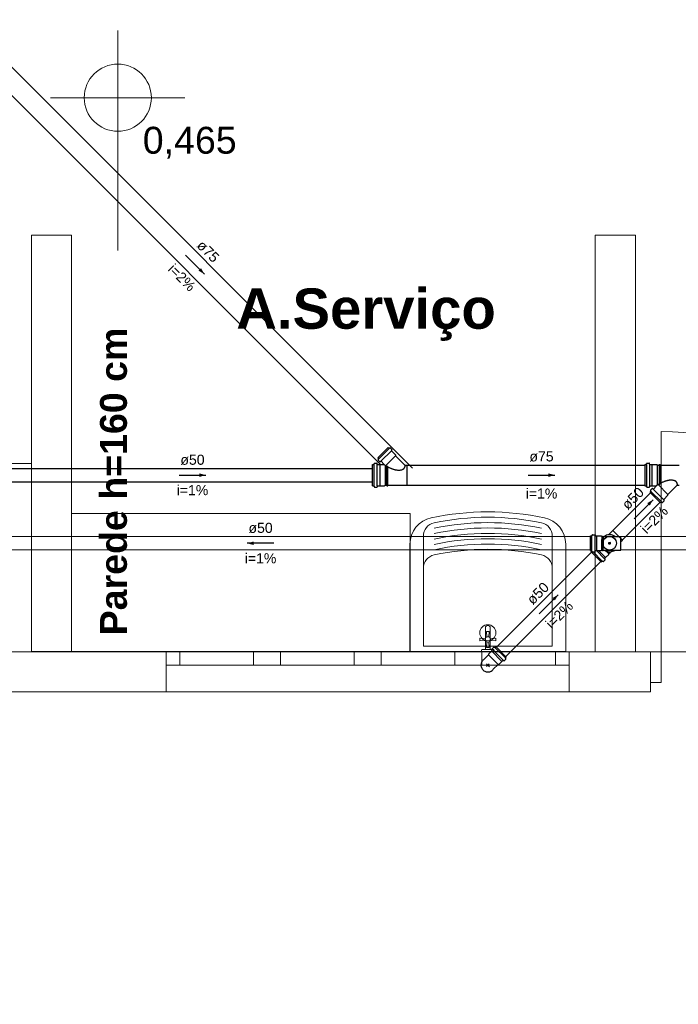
# Model space of a CAD drawing. Header units: millimetres. Extents: x -27714 to -5776, y 5810 to 9208.
# Tile 19 of 256: x -25662 to -25652, y 7009 to 7024. Entities that reach past the tile are written whole.
import ezdxf

# ---------------------------------------------------------------- set-up
doc = ezdxf.new("R2010")
doc.units = ezdxf.units.MM
for name, color, linetype, lineweight in [('CV-Condutos', 1, 'Continuous', 13), ('CV-Textos conduto', 7, 'Continuous', 25), ('TQ-Condutos', 3, 'Continuous', 30), ('TQ-Textos conduto', 7, 'Continuous', 25)]:
    doc.layers.add(name, color=color, linetype=linetype, lineweight=lineweight)
for name, color, linetype in [('CV-Sentido conduto', 9, 'Continuous'), ('HIDRO', 5, 'Continuous'), ('Simbolos', 5, 'Continuous'), ('SIMBOLOS INT', 1, 'Continuous'), ('Simbolos_int', 2, 'Continuous'), ('TEXTO', 7, 'Continuous'), ('TEXTO @ 100', 7, 'Continuous'), ('TEXTO @ 200', 7, 'Continuous'), ('TQ-Sentido conduto', 9, 'Continuous')]:
    doc.layers.add(name, color=color, linetype=linetype)
doc.styles.add('Arial', font='arial.ttf')
doc.styles.add('ArialN', font='arialbd.ttf')

# ---------------------------------------------------------------- blocks, each defined once
blk = doc.blocks.new('SIMBOLO NOMENCLATURA')
at = {"linetype": 'Continuous'}
blk.add_circle((-30, 0), 30, dxfattribs=at)
blk = doc.blocks.new('*U147')
at = {"layer": 'TEXTO @ 100', "linetype": 'Continuous', "xscale": 20, "yscale": 20, "zscale": 20}
blk.add_blockref('SIMBOLO NOMENCLATURA', (-25314.228, 7009.918), dxfattribs=at)
at = {"layer": 'TEXTO @ 200', "linetype": 'Continuous', "xscale": 40, "yscale": 40, "zscale": 40}
blk.add_blockref('SIMBOLO NOMENCLATURA', (-25314.228, 7009.918), dxfattribs=at)
blk = doc.blocks.new('*U151')
at = {"layer": 'TEXTO @ 100', "linetype": 'Continuous', "xscale": 20, "yscale": 20, "zscale": 20}
blk.add_blockref('SIMBOLO NOMENCLATURA', (-25312.564, 7079.25), dxfattribs=at)
at = {"layer": 'TEXTO @ 200', "linetype": 'Continuous', "xscale": 40, "yscale": 40, "zscale": 40}
blk.add_blockref('SIMBOLO NOMENCLATURA', (-25312.564, 7079.25), dxfattribs=at)
blk = doc.blocks.new('*U155')
at = {"layer": 'TEXTO @ 200', "linetype": 'Continuous', "xscale": 40, "yscale": 40, "zscale": 40}
blk.add_blockref('SIMBOLO NOMENCLATURA', (-23654.527, 7584.979), dxfattribs=at)
blk = doc.blocks.new('*U159')
at = {"layer": 'TEXTO @ 200', "linetype": 'Continuous', "xscale": 40, "yscale": 40, "zscale": 40}
blk.add_blockref('SIMBOLO NOMENCLATURA', (-23783.068, 7189.489), dxfattribs=at)

msp = doc.modelspace()

# ---------------------------------------------------------------- hatches: boundary and pattern name
at = {"layer": 'CV-Sentido conduto', "linetype": 'Continuous'}
msp.add_hatch(color=256, dxfattribs=at).paths.add_polyline_path([(-25658.2363, 7015.8472), (-25658.1397, 7015.8213), (-25658.1397, 7015.8731)])
at = {"layer": 'TQ-Sentido conduto', "linetype": 'Continuous'}
for points in [[(-25658.8734, 7019.8558), (-25658.9234, 7019.9424), (-25658.96, 7019.9058)], [(-25658.8505, 7016.8614), (-25658.9471, 7016.8873), (-25658.9471, 7016.8356)], [(-25653.6506, 7016.8614), (-25653.7472, 7016.8873), (-25653.7472, 7016.8356)], [(-25652.1878, 7016.4957), (-25652.2744, 7016.4457), (-25652.2378, 7016.4091)], [(-25653.6021, 7015.0815), (-25653.6887, 7015.0315), (-25653.6521, 7014.9949)]]:
    msp.add_hatch(color=256, dxfattribs=at).paths.add_polyline_path(points)

# ---------------------------------------------------------------- linework, layer by layer
at = {"color": 7, "linetype": 'Continuous', "lineweight": 0}
for p, q in [((-25660.1635, 7023.4811), (-25660.1635, 7020.2059)), ((-25661.1635, 7022.4811), (-25659.1635, 7022.4811)), ((-25652.0682, 7017.513), (-25652.0682, 7013.773)), ((-25652.0682, 7014.233), (-25671.0504, 7014.233)), ((-25659.4402, 7014.233), (-25659.4402, 7013.633)), ((-25659.4402, 7014.233), (-25659.4402, 7013.633)), ((-25659.2402, 7014.033), (-25659.2402, 7014.233)), ((-25658.1402, 7014.233), (-25658.1402, 7014.033)), ((-25657.7402, 7014.033), (-25657.7402, 7014.233)), ((-25656.6402, 7014.233), (-25656.6402, 7014.033)), ((-25656.2402, 7014.033), (-25656.2402, 7014.233)), ((-25655.1402, 7014.233), (-25655.1402, 7014.033)), ((-25654.7402, 7014.033), (-25654.7402, 7014.233)), ((-25653.6402, 7014.233), (-25653.6402, 7014.033)), ((-25653.4402, 7014.233), (-25653.4402, 7013.633)), ((-25653.4402, 7014.233), (-25653.4402, 7013.633)), ((-25652.2282, 7014.233), (-25652.3762, 7014.233)), ((-25652.2282, 7014.233), (-25652.2282, 7013.633)), ((-25652.2282, 7014.233), (-25652.2282, 7013.633)), ((-25659.4402, 7014.033), (-25653.4402, 7014.033)), ((-25652.0682, 7013.773), (-25652.2282, 7013.773)), ((-25652.2282, 7013.633), (-25675.2058, 7013.633)), ((-25652.2282, 7013.633), (-25652.3762, 7013.633))]:
    msp.add_line(p, q, dxfattribs=at)
at = {"color": 83, "linetype": 'Continuous', "lineweight": 0}
for points in [[(-25671.0505, 7025.633), (-25671.0505, 7014.233), (-25640.0506, 7014.233), (-25640.0506, 7020.033), (-25648.6506, 7020.033), (-25648.6506, 7031.633), (-25653.0506, 7031.633), (-25653.0506, 7025.633)], [(-25663.6505, 7017.033), (-25663.6505, 7014.233), (-25661.4507, 7014.233), (-25661.4507, 7017.033)], [(-25660.8506, 7016.2882), (-25660.8506, 7014.235), (-25655.8056, 7014.235), (-25655.8056, 7016.2882)]]:
    msp.add_lwpolyline(points, close=True, dxfattribs=at)
at = {"color": 8, "linetype": 'Continuous', "lineweight": 0}
for points in [[(-25660.8506, 7020.435), (-25661.4506, 7020.435)], [(-25661.4506, 7020.435), (-25661.4506, 7014.235)], [(-25660.8506, 7014.235), (-25660.8506, 7020.435)], [(-25652.4506, 7020.435), (-25653.0506, 7020.435)], [(-25653.0506, 7020.435), (-25653.0506, 7014.233)], [(-25652.4506, 7014.233), (-25652.4506, 7020.435)], [(-25661.4507, 7014.235), (-25660.8507, 7014.235)], [(-25653.0506, 7014.233), (-25652.4506, 7014.233)]]:
    msp.add_lwpolyline(points, dxfattribs=at)
at = {"color": 7, "linetype": 'Continuous', "lineweight": 0}
msp.add_circle((-25660.1635, 7022.4811), 0.5, dxfattribs=at)
msp.add_arc((-25652.0682, 7014.233), 3.28, 0, 90, dxfattribs=at)
at = {"layer": 'CV-Condutos'}
for p, q in [((-25653.1207, 7015.9472), (-25663.0686, 7015.9472)), ((-25642.7492, 7015.9472), (-25652.6688, 7015.9472)), ((-25653.1207, 7015.7472), (-25663.0686, 7015.7472)), ((-25642.7492, 7015.7472), (-25652.6688, 7015.7472))]:
    msp.add_line(p, q, dxfattribs=at)
at = {"layer": 'CV-Sentido conduto'}
msp.add_lwpolyline([(-25657.8363, 7015.8472), (-25658.2363, 7015.8472)], dxfattribs=at)
at = {"layer": 'HIDRO', "linetype": 'Continuous', "lineweight": 0}
for p, q in [((-25655.6106, 7015.955), (-25655.6106, 7014.315)), ((-25653.6906, 7014.315), (-25653.6906, 7015.955)), ((-25655.8106, 7015.835), (-25655.8106, 7014.235)), ((-25653.4906, 7014.235), (-25653.4906, 7015.835)), ((-25654.6866, 7014.267), (-25654.6866, 7014.587)), ((-25654.6146, 7014.587), (-25654.6146, 7014.267)), ((-25654.6872, 7014.431), (-25654.7706, 7014.435)), ((-25654.7706, 7014.435), (-25654.7706, 7014.395)), ((-25654.7706, 7014.395), (-25654.6872, 7014.399)), ((-25654.6306, 7014.535), (-25654.6706, 7014.535)), ((-25654.6706, 7014.535), (-25654.6666, 7014.4516)), ((-25654.6346, 7014.4516), (-25654.6306, 7014.535)), ((-25654.5306, 7014.435), (-25654.6139, 7014.431)), ((-25654.6139, 7014.399), (-25654.5306, 7014.395)), ((-25654.5306, 7014.395), (-25654.5306, 7014.435)), ((-25655.6106, 7014.315), (-25653.6906, 7014.315)), ((-25654.7406, 7014.267), (-25654.7506, 7014.235)), ((-25654.5606, 7014.267), (-25654.7406, 7014.267)), ((-25654.6666, 7014.3783), (-25654.6706, 7014.295)), ((-25654.6706, 7014.295), (-25654.6306, 7014.295)), ((-25654.6306, 7014.295), (-25654.6346, 7014.3783)), ((-25654.5506, 7014.235), (-25654.5606, 7014.267)), ((-25655.8106, 7014.235), (-25653.4906, 7014.235))]:
    msp.add_line(p, q, dxfattribs=at)
for centre, radius in [((-25654.6506, 7014.515), 0.12), ((-25654.6506, 7014.415), 0.04)]:
    msp.add_circle(centre, radius, dxfattribs=at)
for centre, radius, start, end in [((-25654.6506, 7012.265), 4.05, 77.98199, 102.018), ((-25655.4106, 7015.835), 0.4, 102.01801, 180), ((-25655.4106, 7015.955), 0.2, 102.01801, 180), ((-25654.6506, 7012.385), 3.85, 77.98199, 102.018), ((-25654.6506, 7012.305), 3.85, 77.98199, 102.018), ((-25653.8906, 7015.955), 0.2, 0, 77.98199), ((-25653.8906, 7015.835), 0.4, 0, 77.98199), ((-25654.6506, 7012.225), 3.85, 77.98199, 102.018), ((-25654.6506, 7012.145), 3.85, 77.98199, 102.018), ((-25654.6506, 7012.065), 3.85, 77.98199, 102.018), ((-25654.6506, 7011.985), 3.85, 77.98199, 102.018), ((-25654.6506, 7011.9077), 3.85, 77.98199, 102.018), ((-25655.4106, 7015.4777), 0.2, 102.01801, 180), ((-25653.8906, 7015.4777), 0.2, 0, 77.98199), ((-25654.6506, 7014.587), 0.036, 0, 180)]:
    msp.add_arc(centre, radius, start, end, dxfattribs=at)
at = {"layer": 'Simbolos'}
for p, q in [((-25656.2912, 7017.119), (-25656.1365, 7017.2737)), ((-25656.1365, 7017.2737), (-25656.1242, 7017.2614)), ((-25656.1087, 7017.2669), (-25656.1194, 7017.2607)), ((-25656.1039, 7017.2662), (-25656.0791, 7017.2414)), ((-25656.0789, 7017.236), (-25656.0856, 7017.228)), ((-25656.0854, 7017.2226), (-25656.0247, 7017.1618)), ((-25656.3449, 7017.0236), (-25656.3417, 7017.0357)), ((-25656.3378, 7017.0386), (-25656.3028, 7017.0386)), ((-25656.2979, 7017.0243), (-25656.2988, 7017.035)), ((-25656.2912, 7017.119), (-25656.2789, 7017.1067)), ((-25656.2844, 7017.0912), (-25656.2783, 7017.1018)), ((-25656.2838, 7017.0864), (-25656.259, 7017.0616)), ((-25656.2536, 7017.0613), (-25656.2455, 7017.0681)), ((-25656.2401, 7017.0679), (-25656.1987, 7017.0265)), ((-25656.0247, 7017.1618), (-25656.0247, 7017.1505)), ((-25656.0247, 7017.1505), (-25655.8866, 7017.0124)), ((-25652.288, 7017.0236), (-25652.2848, 7017.0357)), ((-25652.281, 7017.0386), (-25652.246, 7017.0386)), ((-25652.241, 7017.0243), (-25652.242, 7017.035)), ((-25656.367, 7016.7022), (-25656.367, 7017.0206)), ((-25656.367, 7017.0206), (-25656.3488, 7017.0206)), ((-25656.2939, 7017.0206), (-25656.26, 7017.0206)), ((-25656.26, 7017.0206), (-25656.259, 7017.0196)), ((-25656.259, 7017.0196), (-25656.2015, 7017.0196)), ((-25655.8866, 7017.0124), (-25655.855, 7017.0124)), ((-25655.855, 7017.0124), (-25655.855, 7016.7104)), ((-25652.3101, 7017.0206), (-25652.3101, 7016.7022)), ((-25652.3101, 7017.0206), (-25652.2919, 7017.0206)), ((-25652.237, 7017.0206), (-25652.2031, 7017.0206)), ((-25652.2021, 7017.0196), (-25652.1311, 7017.0196)), ((-25652.1311, 7017.0196), (-25652.1239, 7017.0124)), ((-25652.1239, 7017.0124), (-25652.0975, 7017.0124)), ((-25652.0975, 7017.0124), (-25652.097, 7017.0184)), ((-25652.097, 7017.0184), (-25652.0852, 7017.0184)), ((-25652.0847, 7017.0124), (-25652.0852, 7017.0184)), ((-25652.0847, 7017.0124), (-25651.7981, 7017.0124)), ((-25656.367, 7016.7022), (-25656.3488, 7016.7022)), ((-25656.3449, 7016.6993), (-25656.3417, 7016.6872)), ((-25656.3378, 7016.6842), (-25656.3028, 7016.6842)), ((-25656.2979, 7016.6986), (-25656.2988, 7016.6879)), ((-25656.2939, 7016.7022), (-25656.26, 7016.7022)), ((-25656.259, 7016.7032), (-25656.188, 7016.7032)), ((-25656.188, 7016.7032), (-25656.1808, 7016.7104)), ((-25656.1808, 7016.7104), (-25656.1544, 7016.7104)), ((-25656.1544, 7016.7104), (-25656.1539, 7016.7044)), ((-25656.1539, 7016.7044), (-25656.1421, 7016.7044)), ((-25656.1416, 7016.7104), (-25656.1421, 7016.7044)), ((-25656.1416, 7016.7104), (-25655.855, 7016.7104)), ((-25652.3101, 7016.7022), (-25652.2919, 7016.7022)), ((-25652.288, 7016.6993), (-25652.2848, 7016.6872)), ((-25652.281, 7016.6842), (-25652.246, 7016.6842)), ((-25652.241, 7016.6986), (-25652.242, 7016.6879)), ((-25652.237, 7016.7022), (-25652.2031, 7016.7022)), ((-25652.2344, 7016.6039), (-25652.222, 7016.6162)), ((-25652.2344, 7016.6039), (-25652.0796, 7016.4492)), ((-25652.2276, 7016.6317), (-25652.2214, 7016.621)), ((-25652.2269, 7016.6365), (-25652.2021, 7016.6613)), ((-25652.2031, 7016.7022), (-25652.2021, 7016.7032)), ((-25652.2021, 7016.7032), (-25652.1447, 7016.7032)), ((-25652.1967, 7016.6616), (-25652.1886, 7016.6548)), ((-25652.1832, 7016.655), (-25652.1418, 7016.6964)), ((-25651.9678, 7016.5724), (-25651.8297, 7016.7104)), ((-25651.8297, 7016.7104), (-25651.7981, 7016.7104)), ((-25652.0796, 7016.4492), (-25652.0673, 7016.4615)), ((-25652.0518, 7016.456), (-25652.0625, 7016.4622)), ((-25652.047, 7016.4566), (-25652.0222, 7016.4814)), ((-25652.022, 7016.4868), (-25652.0288, 7016.4949)), ((-25652.0286, 7016.5003), (-25651.9678, 7016.561)), ((-25651.9678, 7016.561), (-25651.9678, 7016.5724)), ((-25652.8537, 7015.9732), (-25652.7895, 7016.0374)), ((-25653.1207, 7015.7378), (-25653.1207, 7015.9566)), ((-25653.1207, 7015.9566), (-25653.1033, 7015.9566)), ((-25653.0963, 7015.9715), (-25653.0995, 7015.9596)), ((-25653.0924, 7015.9744), (-25653.0574, 7015.9744)), ((-25653.0534, 7015.9708), (-25653.0525, 7015.9603)), ((-25653.0485, 7015.9566), (-25653.0297, 7015.9566)), ((-25653.0297, 7015.9566), (-25653.029, 7015.9558)), ((-25653.029, 7015.9558), (-25652.9617, 7015.9558)), ((-25652.9617, 7015.9558), (-25652.9545, 7015.9486)), ((-25652.9545, 7015.9486), (-25652.9441, 7015.9486)), ((-25652.9441, 7015.9486), (-25652.9436, 7015.9546)), ((-25652.9436, 7015.9546), (-25652.9319, 7015.9546)), ((-25652.9313, 7015.9486), (-25652.9319, 7015.9546)), ((-25652.9313, 7015.9486), (-25652.9131, 7015.9486)), ((-25652.9131, 7015.9486), (-25652.6688, 7015.9486)), ((-25652.6687, 7015.8714), (-25652.6461, 7015.894)), ((-25653.1207, 7015.7378), (-25653.1033, 7015.7378)), ((-25653.1148, 7015.7235), (-25653.1025, 7015.7358)), ((-25652.9601, 7015.5688), (-25653.1148, 7015.7235)), ((-25653.0963, 7015.723), (-25653.0995, 7015.7348)), ((-25653.0924, 7015.72), (-25653.0574, 7015.72)), ((-25653.0534, 7015.7237), (-25653.0525, 7015.7342)), ((-25653.0485, 7015.7378), (-25653.0297, 7015.7378)), ((-25653.0297, 7015.7378), (-25653.029, 7015.7386)), ((-25653.029, 7015.7386), (-25652.9617, 7015.7386)), ((-25652.9617, 7015.7386), (-25652.9545, 7015.7458)), ((-25652.9545, 7015.7458), (-25652.9441, 7015.7458)), ((-25652.9441, 7015.7458), (-25652.9436, 7015.7398)), ((-25652.9436, 7015.7398), (-25652.9319, 7015.7398)), ((-25652.9313, 7015.7458), (-25652.9319, 7015.7398)), ((-25652.9313, 7015.7458), (-25652.9131, 7015.7458)), ((-25652.9131, 7015.7458), (-25652.6688, 7015.7458)), ((-25652.8318, 7015.7083), (-25652.8189, 7015.7212)), ((-25652.8318, 7015.7083), (-25652.828, 7015.7037)), ((-25652.9601, 7015.5688), (-25652.9478, 7015.5811)), ((-25652.9323, 7015.5756), (-25652.9429, 7015.5817)), ((-25652.9275, 7015.5762), (-25652.9027, 7015.601)), ((-25652.9024, 7015.6064), (-25652.9092, 7015.6145)), ((-25652.909, 7015.6199), (-25652.8957, 7015.6331)), ((-25652.8957, 7015.6342), (-25652.8482, 7015.6818)), ((-25652.8957, 7015.6331), (-25652.8957, 7015.6342)), ((-25652.8482, 7015.6919), (-25652.8409, 7015.6993)), ((-25652.8482, 7015.6818), (-25652.8482, 7015.6919)), ((-25652.8409, 7015.6993), (-25652.8363, 7015.6954)), ((-25652.8363, 7015.6954), (-25652.828, 7015.7037)), ((-25654.5943, 7014.2429), (-25654.6418, 7014.1954)), ((-25654.581, 7014.2572), (-25654.5943, 7014.244)), ((-25654.5943, 7014.244), (-25654.5943, 7014.2429)), ((-25654.5876, 7014.2707), (-25654.5808, 7014.2626)), ((-25654.5625, 7014.3009), (-25654.5873, 7014.2761)), ((-25654.5577, 7014.3016), (-25654.5471, 7014.2954)), ((-25654.5299, 7014.3084), (-25654.5422, 7014.2961)), ((-25654.3752, 7014.1536), (-25654.5299, 7014.3084)), ((-25654.6418, 7014.1852), (-25654.7132, 7014.1137)), ((-25654.6418, 7014.1954), (-25654.6418, 7014.1852)), ((-25654.4263, 7014.1025), (-25654.4395, 7014.0893)), ((-25654.4128, 7014.096), (-25654.4209, 7014.1028)), ((-25654.3826, 7014.121), (-25654.4074, 7014.0963)), ((-25654.382, 7014.1259), (-25654.3882, 7014.1365)), ((-25654.3752, 7014.1536), (-25654.3875, 7014.1413)), ((-25654.4984, 7014.0418), (-25654.5698, 7013.9703)), ((-25654.4882, 7014.0418), (-25654.4984, 7014.0418)), ((-25654.4407, 7014.0893), (-25654.4882, 7014.0418)), ((-25654.4395, 7014.0893), (-25654.4407, 7014.0893))]:
    msp.add_line(p, q, dxfattribs=at)
for points in [[(-25656.1242, 7017.2614), (-25656.1238, 7017.261), (-25656.1233, 7017.2607), (-25656.1227, 7017.2604), (-25656.1222, 7017.2603), (-25656.1216, 7017.2602), (-25656.121, 7017.2602), (-25656.1205, 7017.2603), (-25656.1199, 7017.2605), (-25656.1194, 7017.2607)], [(-25656.1039, 7017.2663), (-25656.1043, 7017.2666), (-25656.1048, 7017.267), (-25656.1053, 7017.2672), (-25656.1059, 7017.2674), (-25656.1065, 7017.2674), (-25656.107, 7017.2674), (-25656.1076, 7017.2673), (-25656.1082, 7017.2672), (-25656.1087, 7017.2669)], [(-25656.0856, 7017.228), (-25656.086, 7017.2274), (-25656.0863, 7017.2268), (-25656.0865, 7017.2262), (-25656.0866, 7017.2256), (-25656.0865, 7017.2249), (-25656.0864, 7017.2242), (-25656.0862, 7017.2236), (-25656.0858, 7017.2231), (-25656.0854, 7017.2226)], [(-25656.0789, 7017.2361), (-25656.0785, 7017.2366), (-25656.0782, 7017.2372), (-25656.078, 7017.2378), (-25656.0779, 7017.2385), (-25656.078, 7017.2391), (-25656.0781, 7017.2398), (-25656.0783, 7017.2404), (-25656.0787, 7017.241), (-25656.0791, 7017.2415)], [(-25656.3378, 7017.0386), (-25656.3384, 7017.0386), (-25656.339, 7017.0385), (-25656.3395, 7017.0383), (-25656.34, 7017.038), (-25656.3405, 7017.0376), (-25656.3409, 7017.0372), (-25656.3412, 7017.0367), (-25656.3415, 7017.0362), (-25656.3417, 7017.0357)], [(-25656.2988, 7017.035), (-25656.2989, 7017.0356), (-25656.2992, 7017.0363), (-25656.2995, 7017.0368), (-25656.2999, 7017.0374), (-25656.3004, 7017.0378), (-25656.3009, 7017.0382), (-25656.3015, 7017.0384), (-25656.3022, 7017.0386), (-25656.3028, 7017.0386)], [(-25656.2844, 7017.0912), (-25656.2847, 7017.0907), (-25656.2848, 7017.0901), (-25656.2849, 7017.0895), (-25656.2849, 7017.089), (-25656.2849, 7017.0884), (-25656.2847, 7017.0878), (-25656.2845, 7017.0873), (-25656.2841, 7017.0868), (-25656.2838, 7017.0864)], [(-25656.2783, 7017.1018), (-25656.278, 7017.1024), (-25656.2778, 7017.1029), (-25656.2778, 7017.1035), (-25656.2777, 7017.1041), (-25656.2778, 7017.1046), (-25656.278, 7017.1052), (-25656.2782, 7017.1057), (-25656.2785, 7017.1062), (-25656.2789, 7017.1067)], [(-25656.259, 7017.0616), (-25656.2585, 7017.0611), (-25656.2579, 7017.0608), (-25656.2573, 7017.0606), (-25656.2566, 7017.0604), (-25656.256, 7017.0604), (-25656.2553, 7017.0605), (-25656.2547, 7017.0607), (-25656.2541, 7017.061), (-25656.2536, 7017.0613)], [(-25656.2401, 7017.0679), (-25656.2406, 7017.0683), (-25656.2412, 7017.0686), (-25656.2418, 7017.0689), (-25656.2424, 7017.069), (-25656.2431, 7017.069), (-25656.2437, 7017.069), (-25656.2444, 7017.0688), (-25656.245, 7017.0685), (-25656.2455, 7017.0681)], [(-25652.281, 7017.0386), (-25652.2815, 7017.0386), (-25652.2821, 7017.0385), (-25652.2827, 7017.0383), (-25652.2832, 7017.038), (-25652.2836, 7017.0376), (-25652.284, 7017.0372), (-25652.2844, 7017.0367), (-25652.2846, 7017.0362), (-25652.2848, 7017.0357)], [(-25652.242, 7017.035), (-25652.2421, 7017.0356), (-25652.2423, 7017.0363), (-25652.2426, 7017.0368), (-25652.243, 7017.0374), (-25652.2435, 7017.0378), (-25652.2441, 7017.0382), (-25652.2447, 7017.0384), (-25652.2453, 7017.0386), (-25652.246, 7017.0386)], [(-25656.3488, 7017.0206), (-25656.3482, 7017.0207), (-25656.3476, 7017.0208), (-25656.3471, 7017.021), (-25656.3466, 7017.0213), (-25656.3461, 7017.0216), (-25656.3457, 7017.0221), (-25656.3454, 7017.0225), (-25656.3451, 7017.0231), (-25656.3449, 7017.0236)], [(-25656.2979, 7017.0243), (-25656.2978, 7017.0236), (-25656.2976, 7017.023), (-25656.2972, 7017.0224), (-25656.2968, 7017.0219), (-25656.2963, 7017.0215), (-25656.2958, 7017.0211), (-25656.2952, 7017.0209), (-25656.2946, 7017.0207), (-25656.2939, 7017.0206)], [(-25656.2015, 7017.0196), (-25656.201, 7017.0197), (-25656.2005, 7017.0198), (-25656.2, 7017.0199), (-25656.1995, 7017.0202), (-25656.1991, 7017.0205), (-25656.1987, 7017.0208), (-25656.1984, 7017.0212), (-25656.1981, 7017.0216), (-25656.1978, 7017.0221), (-25656.1977, 7017.0226), (-25656.1976, 7017.0231), (-25656.1975, 7017.0236), (-25656.1976, 7017.0242), (-25656.1977, 7017.0247), (-25656.1978, 7017.0252), (-25656.1981, 7017.0256), (-25656.1984, 7017.0261), (-25656.1987, 7017.0265)], [(-25652.2919, 7017.0206), (-25652.2913, 7017.0207), (-25652.2908, 7017.0208), (-25652.2902, 7017.021), (-25652.2897, 7017.0213), (-25652.2893, 7017.0216), (-25652.2889, 7017.0221), (-25652.2885, 7017.0225), (-25652.2883, 7017.0231), (-25652.2881, 7017.0236)], [(-25652.241, 7017.0243), (-25652.2409, 7017.0236), (-25652.2407, 7017.023), (-25652.2404, 7017.0224), (-25652.24, 7017.0219), (-25652.2395, 7017.0215), (-25652.2389, 7017.0211), (-25652.2383, 7017.0209), (-25652.2377, 7017.0207), (-25652.237, 7017.0206)], [(-25656.3449, 7016.6993), (-25656.3451, 7016.6998), (-25656.3454, 7016.7003), (-25656.3457, 7016.7008), (-25656.3461, 7016.7012), (-25656.3466, 7016.7016), (-25656.3471, 7016.7019), (-25656.3476, 7016.7021), (-25656.3482, 7016.7022), (-25656.3488, 7016.7022)], [(-25656.3417, 7016.6872), (-25656.3415, 7016.6867), (-25656.3412, 7016.6861), (-25656.3409, 7016.6857), (-25656.3405, 7016.6852), (-25656.34, 7016.6849), (-25656.3395, 7016.6846), (-25656.339, 7016.6844), (-25656.3384, 7016.6843), (-25656.3378, 7016.6842)], [(-25656.3028, 7016.6842), (-25656.3022, 7016.6843), (-25656.3015, 7016.6845), (-25656.3009, 7016.6847), (-25656.3004, 7016.6851), (-25656.2999, 7016.6855), (-25656.2995, 7016.686), (-25656.2992, 7016.6866), (-25656.2989, 7016.6872), (-25656.2988, 7016.6879)], [(-25656.2939, 7016.7022), (-25656.2946, 7016.7022), (-25656.2952, 7016.702), (-25656.2958, 7016.7018), (-25656.2963, 7016.7014), (-25656.2968, 7016.701), (-25656.2972, 7016.7004), (-25656.2976, 7016.6999), (-25656.2978, 7016.6992), (-25656.2979, 7016.6986)], [(-25652.2881, 7016.6993), (-25652.2883, 7016.6998), (-25652.2885, 7016.7003), (-25652.2889, 7016.7008), (-25652.2893, 7016.7012), (-25652.2897, 7016.7016), (-25652.2902, 7016.7019), (-25652.2908, 7016.7021), (-25652.2913, 7016.7022), (-25652.2919, 7016.7022)], [(-25652.2848, 7016.6872), (-25652.2846, 7016.6867), (-25652.2844, 7016.6861), (-25652.284, 7016.6857), (-25652.2836, 7016.6852), (-25652.2832, 7016.6849), (-25652.2827, 7016.6846), (-25652.2821, 7016.6844), (-25652.2815, 7016.6843), (-25652.281, 7016.6842)], [(-25652.246, 7016.6842), (-25652.2453, 7016.6843), (-25652.2447, 7016.6845), (-25652.2441, 7016.6847), (-25652.2435, 7016.6851), (-25652.243, 7016.6855), (-25652.2426, 7016.686), (-25652.2423, 7016.6866), (-25652.2421, 7016.6872), (-25652.242, 7016.6879)], [(-25652.237, 7016.7022), (-25652.2377, 7016.7022), (-25652.2383, 7016.702), (-25652.2389, 7016.7018), (-25652.2395, 7016.7014), (-25652.24, 7016.701), (-25652.2404, 7016.7004), (-25652.2407, 7016.6999), (-25652.2409, 7016.6992), (-25652.241, 7016.6986)], [(-25652.2269, 7016.6365), (-25652.2273, 7016.6361), (-25652.2276, 7016.6356), (-25652.2278, 7016.635), (-25652.228, 7016.6345), (-25652.2281, 7016.6339), (-25652.2281, 7016.6333), (-25652.228, 7016.6328), (-25652.2278, 7016.6322), (-25652.2275, 7016.6317)], [(-25652.2221, 7016.6162), (-25652.2217, 7016.6166), (-25652.2214, 7016.6171), (-25652.2211, 7016.6177), (-25652.221, 7016.6182), (-25652.2209, 7016.6188), (-25652.2209, 7016.6194), (-25652.221, 7016.62), (-25652.2212, 7016.6205), (-25652.2214, 7016.621)], [(-25652.1967, 7016.6615), (-25652.1972, 7016.6619), (-25652.1978, 7016.6622), (-25652.1985, 7016.6624), (-25652.1991, 7016.6625), (-25652.1998, 7016.6624), (-25652.2004, 7016.6623), (-25652.201, 7016.6621), (-25652.2016, 7016.6617), (-25652.2021, 7016.6613)], [(-25652.1887, 7016.6548), (-25652.1881, 7016.6544), (-25652.1875, 7016.6541), (-25652.1869, 7016.6539), (-25652.1862, 7016.6538), (-25652.1856, 7016.6539), (-25652.1849, 7016.654), (-25652.1843, 7016.6542), (-25652.1838, 7016.6546), (-25652.1833, 7016.655)], [(-25652.1419, 7016.6964), (-25652.1415, 7016.6968), (-25652.1412, 7016.6972), (-25652.141, 7016.6977), (-25652.1408, 7016.6982), (-25652.1407, 7016.6987), (-25652.1407, 7016.6992), (-25652.1407, 7016.6998), (-25652.1408, 7016.7003), (-25652.141, 7016.7008), (-25652.1412, 7016.7012), (-25652.1415, 7016.7017), (-25652.1419, 7016.7021), (-25652.1422, 7016.7024), (-25652.1427, 7016.7027), (-25652.1432, 7016.7029), (-25652.1436, 7016.7031), (-25652.1442, 7016.7032), (-25652.1447, 7016.7032)], [(-25652.0625, 7016.4621), (-25652.063, 7016.4624), (-25652.0636, 7016.4626), (-25652.0642, 7016.4627), (-25652.0648, 7016.4627), (-25652.0653, 7016.4626), (-25652.0659, 7016.4624), (-25652.0664, 7016.4622), (-25652.0669, 7016.4619), (-25652.0674, 7016.4615)], [(-25652.0518, 7016.456), (-25652.0513, 7016.4557), (-25652.0508, 7016.4555), (-25652.0502, 7016.4555), (-25652.0496, 7016.4554), (-25652.049, 7016.4555), (-25652.0485, 7016.4557), (-25652.0479, 7016.4559), (-25652.0475, 7016.4562), (-25652.047, 7016.4566)], [(-25652.0286, 7016.5003), (-25652.029, 7016.4998), (-25652.0293, 7016.4992), (-25652.0296, 7016.4986), (-25652.0297, 7016.498), (-25652.0297, 7016.4973), (-25652.0296, 7016.4967), (-25652.0295, 7016.496), (-25652.0292, 7016.4954), (-25652.0288, 7016.4949)], [(-25652.0223, 7016.4814), (-25652.0218, 7016.4819), (-25652.0215, 7016.4825), (-25652.0213, 7016.4831), (-25652.0211, 7016.4837), (-25652.0211, 7016.4844), (-25652.0212, 7016.485), (-25652.0214, 7016.4857), (-25652.0216, 7016.4863), (-25652.022, 7016.4868)], [(-25653.1033, 7015.9566), (-25653.1028, 7015.9567), (-25653.1022, 7015.9568), (-25653.1016, 7015.957), (-25653.1011, 7015.9573), (-25653.1007, 7015.9577), (-25653.1003, 7015.9581), (-25653.0999, 7015.9585), (-25653.0997, 7015.9591), (-25653.0995, 7015.9596)], [(-25653.0924, 7015.9744), (-25653.093, 7015.9744), (-25653.0936, 7015.9743), (-25653.0941, 7015.9741), (-25653.0946, 7015.9738), (-25653.0951, 7015.9734), (-25653.0955, 7015.973), (-25653.0958, 7015.9725), (-25653.0961, 7015.972), (-25653.0963, 7015.9715)], [(-25653.0534, 7015.9707), (-25653.0535, 7015.9714), (-25653.0537, 7015.972), (-25653.054, 7015.9726), (-25653.0544, 7015.9731), (-25653.0549, 7015.9736), (-25653.0555, 7015.9739), (-25653.0561, 7015.9742), (-25653.0567, 7015.9743), (-25653.0574, 7015.9744)], [(-25653.0524, 7015.9603), (-25653.0523, 7015.9596), (-25653.0521, 7015.959), (-25653.0518, 7015.9584), (-25653.0514, 7015.9579), (-25653.0509, 7015.9575), (-25653.0503, 7015.9571), (-25653.0497, 7015.9568), (-25653.0491, 7015.9567), (-25653.0484, 7015.9566)], [(-25653.0995, 7015.7348), (-25653.0997, 7015.7354), (-25653.0999, 7015.7359), (-25653.1003, 7015.7364), (-25653.1007, 7015.7368), (-25653.1011, 7015.7371), (-25653.1016, 7015.7374), (-25653.1022, 7015.7376), (-25653.1028, 7015.7378), (-25653.1033, 7015.7378)], [(-25653.1025, 7015.7358), (-25653.1023, 7015.7359), (-25653.1022, 7015.7361), (-25653.1021, 7015.7363), (-25653.102, 7015.7364), (-25653.1019, 7015.7366), (-25653.1018, 7015.7368), (-25653.1017, 7015.737), (-25653.1016, 7015.7372), (-25653.1015, 7015.7374)], [(-25653.0963, 7015.723), (-25653.0961, 7015.7224), (-25653.0958, 7015.7219), (-25653.0955, 7015.7214), (-25653.0951, 7015.721), (-25653.0946, 7015.7207), (-25653.0941, 7015.7204), (-25653.0936, 7015.7202), (-25653.093, 7015.7201), (-25653.0924, 7015.72)], [(-25653.0574, 7015.72), (-25653.0567, 7015.7201), (-25653.0561, 7015.7203), (-25653.0555, 7015.7205), (-25653.0549, 7015.7209), (-25653.0544, 7015.7213), (-25653.054, 7015.7218), (-25653.0537, 7015.7224), (-25653.0535, 7015.723), (-25653.0534, 7015.7237)], [(-25653.0484, 7015.7378), (-25653.0491, 7015.7378), (-25653.0497, 7015.7376), (-25653.0503, 7015.7374), (-25653.0509, 7015.737), (-25653.0514, 7015.7365), (-25653.0518, 7015.736), (-25653.0521, 7015.7355), (-25653.0523, 7015.7348), (-25653.0524, 7015.7342)], [(-25652.9429, 7015.5817), (-25652.9435, 7015.582), (-25652.944, 7015.5821), (-25652.9446, 7015.5822), (-25652.9452, 7015.5822), (-25652.9458, 7015.5822), (-25652.9463, 7015.582), (-25652.9468, 7015.5818), (-25652.9473, 7015.5814), (-25652.9478, 7015.5811)], [(-25652.9323, 7015.5756), (-25652.9318, 7015.5753), (-25652.9312, 7015.5751), (-25652.9306, 7015.575), (-25652.9301, 7015.575), (-25652.9295, 7015.5751), (-25652.9289, 7015.5753), (-25652.9284, 7015.5755), (-25652.9279, 7015.5758), (-25652.9275, 7015.5762)], [(-25652.909, 7015.6199), (-25652.9094, 7015.6194), (-25652.9097, 7015.6188), (-25652.91, 7015.6182), (-25652.9101, 7015.6175), (-25652.9101, 7015.6169), (-25652.9101, 7015.6162), (-25652.9099, 7015.6156), (-25652.9096, 7015.615), (-25652.9092, 7015.6145)], [(-25652.9027, 7015.601), (-25652.9023, 7015.6015), (-25652.9019, 7015.602), (-25652.9017, 7015.6027), (-25652.9016, 7015.6033), (-25652.9015, 7015.604), (-25652.9016, 7015.6046), (-25652.9018, 7015.6052), (-25652.9021, 7015.6058), (-25652.9025, 7015.6064)], [(-25654.5873, 7014.2761), (-25654.5877, 7014.2756), (-25654.5881, 7014.2751), (-25654.5883, 7014.2745), (-25654.5884, 7014.2738), (-25654.5885, 7014.2732), (-25654.5884, 7014.2725), (-25654.5882, 7014.2719), (-25654.5879, 7014.2713), (-25654.5875, 7014.2707)], [(-25654.581, 7014.2572), (-25654.5806, 7014.2577), (-25654.5803, 7014.2583), (-25654.58, 7014.2589), (-25654.5799, 7014.2596), (-25654.5799, 7014.2602), (-25654.5799, 7014.2609), (-25654.5801, 7014.2615), (-25654.5804, 7014.2621), (-25654.5808, 7014.2626)], [(-25654.5577, 7014.3016), (-25654.5582, 7014.3018), (-25654.5588, 7014.302), (-25654.5594, 7014.3021), (-25654.5599, 7014.3021), (-25654.5605, 7014.302), (-25654.5611, 7014.3018), (-25654.5616, 7014.3016), (-25654.5621, 7014.3013), (-25654.5625, 7014.3009)], [(-25654.547, 7014.2954), (-25654.5465, 7014.2952), (-25654.546, 7014.295), (-25654.5454, 7014.2949), (-25654.5448, 7014.2949), (-25654.5442, 7014.295), (-25654.5437, 7014.2951), (-25654.5432, 7014.2954), (-25654.5427, 7014.2957), (-25654.5422, 7014.2961)], [(-25654.7132, 7014.1137), (-25654.7228, 7014.1052), (-25654.7313, 7014.0956), (-25654.7385, 7014.085), (-25654.7444, 7014.0736), (-25654.7487, 7014.0615), (-25654.7515, 7014.049), (-25654.7527, 7014.0362), (-25654.7523, 7014.0234), (-25654.7503, 7014.0107), (-25654.7467, 7013.9984), (-25654.7416, 7013.9866), (-25654.7351, 7013.9756), (-25654.7272, 7013.9654), (-25654.7181, 7013.9563), (-25654.708, 7013.9485), (-25654.697, 7013.942), (-25654.6852, 7013.9369), (-25654.6729, 7013.9333), (-25654.6602, 7013.9313), (-25654.6474, 7013.9309), (-25654.6346, 7013.9321), (-25654.6221, 7013.9349), (-25654.61, 7013.9392), (-25654.5986, 7013.945), (-25654.5879, 7013.9522), (-25654.5783, 7013.9607), (-25654.5698, 7013.9703)], [(-25654.4209, 7014.1028), (-25654.4215, 7014.1031), (-25654.422, 7014.1034), (-25654.4227, 7014.1036), (-25654.4233, 7014.1037), (-25654.424, 7014.1037), (-25654.4246, 7014.1035), (-25654.4252, 7014.1033), (-25654.4258, 7014.103), (-25654.4263, 7014.1025)], [(-25654.4128, 7014.096), (-25654.4123, 7014.0956), (-25654.4117, 7014.0953), (-25654.4111, 7014.0952), (-25654.4104, 7014.0951), (-25654.4097, 7014.0951), (-25654.4091, 7014.0952), (-25654.4085, 7014.0955), (-25654.4079, 7014.0958), (-25654.4074, 7014.0963)], [(-25654.3875, 7014.1413), (-25654.3879, 7014.1409), (-25654.3882, 7014.1404), (-25654.3884, 7014.1399), (-25654.3886, 7014.1393), (-25654.3887, 7014.1387), (-25654.3887, 7014.1382), (-25654.3886, 7014.1376), (-25654.3884, 7014.137), (-25654.3881, 7014.1365)], [(-25654.3826, 7014.121), (-25654.3823, 7014.1215), (-25654.3819, 7014.122), (-25654.3817, 7014.1225), (-25654.3816, 7014.123), (-25654.3815, 7014.1236), (-25654.3815, 7014.1242), (-25654.3816, 7014.1248), (-25654.3818, 7014.1253), (-25654.382, 7014.1259)]]:
    msp.add_lwpolyline(points, dxfattribs=at)
at = {"layer": 'SIMBOLOS INT'}
for p, q in [((-25652.6461, 7015.894), (-25652.7895, 7016.0374)), ((-25653.1003, 7015.7378), (-25653.1003, 7015.9566)), ((-25653.0521, 7015.7378), (-25653.0521, 7015.9566)), ((-25653.029, 7015.7386), (-25653.029, 7015.9558)), ((-25652.9545, 7015.9486), (-25652.9545, 7015.8942)), ((-25652.9545, 7015.7458), (-25652.9545, 7015.9039)), ((-25652.9441, 7015.9486), (-25652.9441, 7015.7577)), ((-25652.9313, 7015.9486), (-25652.9313, 7015.811)), ((-25652.8363, 7015.8472), (-25652.8488, 7015.8597)), ((-25652.8363, 7015.8472), (-25652.8363, 7015.8648)), ((-25652.8363, 7015.8472), (-25652.8223, 7015.8613)), ((-25652.6688, 7015.7458), (-25652.6688, 7015.9486)), ((-25652.9456, 7015.5832), (-25653.0824, 7015.72)), ((-25652.9116, 7015.6173), (-25653.0321, 7015.7378)), ((-25652.8957, 7015.6342), (-25653.0001, 7015.7386)), ((-25652.9441, 7015.7458), (-25652.9441, 7015.7797)), ((-25652.9313, 7015.7458), (-25652.9313, 7015.8095)), ((-25652.8482, 7015.6919), (-25652.8867, 7015.7304)), ((-25652.8409, 7015.6993), (-25652.8648, 7015.7233)), ((-25652.8363, 7015.8472), (-25652.8583, 7015.8472)), ((-25652.8363, 7015.8472), (-25652.8519, 7015.8316)), ((-25652.8318, 7015.7083), (-25652.8437, 7015.7202)), ((-25652.8363, 7015.8472), (-25652.8165, 7015.8472)), ((-25652.8363, 7015.8472), (-25652.8363, 7015.8282)), ((-25652.8363, 7015.8472), (-25652.8229, 7015.8338))]:
    msp.add_line(p, q, dxfattribs=at)
for points in [[(-25652.7595, 7015.9486), (-25652.7749, 7015.9586), (-25652.7915, 7015.9663), (-25652.8091, 7015.9715), (-25652.8272, 7015.9741), (-25652.8455, 7015.9741), (-25652.8636, 7015.9715), (-25652.8812, 7015.9663), (-25652.8978, 7015.9586), (-25652.9131, 7015.9486)], [(-25652.9131, 7015.7458), (-25652.8978, 7015.7358), (-25652.8812, 7015.7282), (-25652.8636, 7015.723), (-25652.8455, 7015.7204), (-25652.8272, 7015.7204), (-25652.8091, 7015.723), (-25652.7915, 7015.7282), (-25652.7749, 7015.7358), (-25652.7595, 7015.7458)]]:
    msp.add_lwpolyline(points, dxfattribs=at)
msp.add_circle((-25652.8363, 7015.8472), 0.1022, dxfattribs=at)
at = {"layer": 'Simbolos_int'}
for p, q in [((-25656.2767, 7017.1045), (-25656.122, 7017.2592)), ((-25656.2427, 7017.0705), (-25656.088, 7017.2252)), ((-25656.1721, 7017.0031), (-25656.0247, 7017.1505)), ((-25656.3457, 7016.7022), (-25656.3457, 7017.0206)), ((-25656.2976, 7016.7022), (-25656.2976, 7017.0206)), ((-25656.259, 7017.0196), (-25656.259, 7016.7032)), ((-25656.1808, 7017.0086), (-25656.1808, 7016.7104)), ((-25656.1544, 7016.7104), (-25656.1544, 7016.9982)), ((-25656.1544, 7016.9982), (-25656.1416, 7016.992)), ((-25656.1416, 7016.7104), (-25656.1416, 7016.992)), ((-25652.2888, 7017.0206), (-25652.2888, 7016.7022)), ((-25652.2407, 7017.0206), (-25652.2407, 7016.7022)), ((-25652.2031, 7017.0206), (-25652.2021, 7017.0196)), ((-25652.2021, 7016.7032), (-25652.2021, 7017.0196)), ((-25652.1239, 7016.7142), (-25652.1239, 7017.0124)), ((-25652.0975, 7017.0124), (-25652.0975, 7016.7247)), ((-25652.0847, 7017.0124), (-25652.0847, 7016.7308)), ((-25656.26, 7016.7022), (-25656.259, 7016.7032)), ((-25652.2199, 7016.6184), (-25652.0652, 7016.4637)), ((-25652.1858, 7016.6524), (-25652.0311, 7016.4977)), ((-25652.1152, 7016.7198), (-25651.9678, 7016.5724)), ((-25652.0975, 7016.7247), (-25652.0847, 7016.7308)), ((-25654.5943, 7014.244), (-25654.4395, 7014.0893)), ((-25654.4237, 7014.1051), (-25654.5784, 7014.2598)), ((-25654.3897, 7014.1392), (-25654.5444, 7014.2939)), ((-25654.6418, 7014.1852), (-25654.4984, 7014.0418)), ((-25654.6506, 7014.033), (-25654.6719, 7014.0117)), ((-25654.6506, 7014.033), (-25654.668, 7014.0504)), ((-25654.6506, 7014.033), (-25654.6302, 7014.0533)), ((-25654.6506, 7014.033), (-25654.6253, 7014.0078))]:
    msp.add_line(p, q, dxfattribs=at)
for points in [[(-25656.1987, 7017.0208), (-25656.1947, 7017.018), (-25656.1907, 7017.0152), (-25656.1867, 7017.0125), (-25656.1826, 7017.0098), (-25656.1785, 7017.0071), (-25656.1744, 7017.0045), (-25656.1703, 7017.0019), (-25656.1661, 7016.9994), (-25656.1619, 7016.9969)], [(-25656.1619, 7016.9969), (-25656.1611, 7016.9964), (-25656.1602, 7016.9959), (-25656.1594, 7016.9954), (-25656.1586, 7016.9949), (-25656.1577, 7016.9945), (-25656.1569, 7016.994), (-25656.1561, 7016.9935), (-25656.1552, 7016.993), (-25656.1544, 7016.9925)], [(-25656.1416, 7016.9855), (-25656.134, 7016.9815), (-25656.1263, 7016.9777), (-25656.1186, 7016.9739), (-25656.1109, 7016.9704), (-25656.103, 7016.9669), (-25656.0952, 7016.9636), (-25656.0872, 7016.9603), (-25656.0793, 7016.9573), (-25656.0712, 7016.9543)], [(-25656.0712, 7016.9543), (-25656.063, 7016.9515), (-25656.0547, 7016.9489), (-25656.0464, 7016.9466), (-25656.038, 7016.9444), (-25656.0295, 7016.9425), (-25656.021, 7016.9409), (-25656.0124, 7016.9394), (-25656.0038, 7016.9382), (-25655.9952, 7016.9372)], [(-25655.9952, 7016.9372), (-25655.9872, 7016.9366), (-25655.9792, 7016.9364), (-25655.9712, 7016.9365), (-25655.9632, 7016.937), (-25655.9552, 7016.9378), (-25655.9473, 7016.939), (-25655.9394, 7016.9406), (-25655.9316, 7016.9425), (-25655.9239, 7016.9448)], [(-25655.9239, 7016.9448), (-25655.9196, 7016.9464), (-25655.9153, 7016.9483), (-25655.9113, 7016.9506), (-25655.9074, 7016.9532), (-25655.9038, 7016.9561), (-25655.9004, 7016.9592), (-25655.8973, 7016.9627), (-25655.8945, 7016.9664), (-25655.892, 7016.9703)], [(-25655.892, 7016.9703), (-25655.8898, 7016.9743), (-25655.8879, 7016.9786), (-25655.8864, 7016.983), (-25655.8852, 7016.9875), (-25655.8845, 7016.992), (-25655.884, 7016.9967), (-25655.884, 7017.0013), (-25655.8843, 7017.0059), (-25655.885, 7017.0105)], [(-25655.885, 7017.0105), (-25655.8851, 7017.0107), (-25655.8851, 7017.011), (-25655.8852, 7017.0112), (-25655.8852, 7017.0114), (-25655.8852, 7017.0116), (-25655.8853, 7017.0118), (-25655.8853, 7017.012), (-25655.8854, 7017.0122), (-25655.8854, 7017.0125)], [(-25652.0144, 7016.7686), (-25652.0224, 7016.7656), (-25652.0304, 7016.7625), (-25652.0383, 7016.7593), (-25652.0462, 7016.756), (-25652.054, 7016.7525), (-25652.0618, 7016.7489), (-25652.0695, 7016.7452), (-25652.0771, 7016.7414), (-25652.0847, 7016.7374)], [(-25651.9383, 7016.7856), (-25651.947, 7016.7847), (-25651.9556, 7016.7835), (-25651.9641, 7016.782), (-25651.9726, 7016.7803), (-25651.9811, 7016.7784), (-25651.9895, 7016.7763), (-25651.9979, 7016.7739), (-25652.0062, 7016.7714), (-25652.0144, 7016.7685)], [(-25651.8671, 7016.7781), (-25651.8748, 7016.7803), (-25651.8825, 7016.7823), (-25651.8904, 7016.7838), (-25651.8983, 7016.785), (-25651.9063, 7016.7859), (-25651.9143, 7016.7864), (-25651.9223, 7016.7865), (-25651.9304, 7016.7862), (-25651.9383, 7016.7856)], [(-25651.8351, 7016.7526), (-25651.8376, 7016.7565), (-25651.8405, 7016.7602), (-25651.8436, 7016.7636), (-25651.847, 7016.7668), (-25651.8506, 7016.7697), (-25651.8544, 7016.7723), (-25651.8585, 7016.7745), (-25651.8627, 7016.7765), (-25651.8671, 7016.7781)], [(-25651.8282, 7016.7124), (-25651.8275, 7016.7169), (-25651.8271, 7016.7216), (-25651.8272, 7016.7262), (-25651.8276, 7016.7308), (-25651.8284, 7016.7354), (-25651.8295, 7016.7399), (-25651.8311, 7016.7443), (-25651.8329, 7016.7485), (-25651.8351, 7016.7526)], [(-25652.1051, 7016.726), (-25652.1092, 7016.7235), (-25652.1134, 7016.7209), (-25652.1175, 7016.7183), (-25652.1217, 7016.7157), (-25652.1257, 7016.7131), (-25652.1298, 7016.7104), (-25652.1338, 7016.7076), (-25652.1379, 7016.7049), (-25652.1418, 7016.7021)], [(-25652.0975, 7016.7303), (-25652.0984, 7016.7299), (-25652.0992, 7016.7294), (-25652.1, 7016.7289), (-25652.1009, 7016.7284), (-25652.1017, 7016.7279), (-25652.1026, 7016.7274), (-25652.1034, 7016.7269), (-25652.1042, 7016.7265), (-25652.1051, 7016.726)], [(-25651.8286, 7016.7104), (-25651.8285, 7016.7106), (-25651.8285, 7016.7108), (-25651.8284, 7016.7111), (-25651.8284, 7016.7113), (-25651.8284, 7016.7115), (-25651.8283, 7016.7117), (-25651.8283, 7016.7119), (-25651.8282, 7016.7121), (-25651.8282, 7016.7123)]]:
    msp.add_lwpolyline(points, dxfattribs=at)
at = {"layer": 'TQ-Condutos'}
for p, q in [((-25661.9127, 7023.1073), (-25655.7729, 7016.9675)), ((-25662.1248, 7022.8951), (-25656.2493, 7017.0196)), ((-25662.1396, 7016.9614), (-25656.367, 7016.9614)), ((-25655.855, 7017.0114), (-25652.3101, 7017.0114)), ((-25662.1396, 7016.7614), (-25656.367, 7016.7614)), ((-25655.855, 7016.7114), (-25652.3101, 7016.7114)), ((-25652.7885, 7016.0364), (-25652.2277, 7016.5973)), ((-25652.6471, 7015.895), (-25652.0863, 7016.4558)), ((-25654.5233, 7014.3017), (-25653.1081, 7015.7168)), ((-25654.3818, 7014.1603), (-25652.9667, 7015.5754))]:
    msp.add_line(p, q, dxfattribs=at)
at = {"layer": 'TQ-Sentido conduto'}
for points in [[(-25659.1562, 7020.1386), (-25658.8734, 7019.8558)], [(-25659.2505, 7016.8614), (-25658.8505, 7016.8614)], [(-25654.0505, 7016.8614), (-25653.6506, 7016.8614)], [(-25652.4706, 7016.2129), (-25652.1878, 7016.4957)], [(-25653.8848, 7014.7987), (-25653.6021, 7015.0815)]]:
    msp.add_lwpolyline(points, dxfattribs=at)

# ---------------------------------------------------------------- block references
at = {"layer": 'TEXTO'}
for name in ['*U155', '*U159', '*U151', '*U147']:
    msp.add_blockref(name, (0, 0), dxfattribs=at)

# ---------------------------------------------------------------- texts
at = {"color": 7, "lineweight": 0}
for s, insert, char_height, width, attachment_point, style in [('0,465', (-25659.7909, 7021.5737), 0.4, 4.907317, 7, 'Arial'), ('A.Serviço', (-25658.3983, 7019.6413), 0.6, 11.271037, 1, 'ArialN')]:
    msp.add_mtext(s, dxfattribs=dict(at, insert=insert, char_height=char_height, width=width, attachment_point=attachment_point, style=style))
at = {"color": 7, "lineweight": 0, "insert": (-25660.4277, 7016.767), "char_height": 0.4, "width": 11.832317, "attachment_point": 2, "rotation": 90.00021, "style": 'ArialN'}
msp.add_mtext('Parede h=160 cm', dxfattribs=at)
at = {"layer": 'CV-Textos conduto', "char_height": 0.15, "attachment_point": 8, "line_spacing_factor": 0.6, "style": 'Arial'}
for s, insert, width in [('ø50', (-25658.0363, 7015.9977), 0.722104), ('i=1%', (-25658.0363, 7015.5477), 0.943445)]:
    msp.add_mtext(s, dxfattribs=dict(at, insert=insert, width=width))
at = {"layer": 'TQ-Textos conduto', "char_height": 0.15, "attachment_point": 8, "line_spacing_factor": 0.6, "style": 'Arial'}
for s, insert, width, rotation in [('ø75', (-25658.873, 7020.139), 0.722104, 314.99989), ('i=2%', (-25659.2619, 7019.7501), 0.943445, 314.99989), ('ø50', (-25652.4356, 7016.4607), 0.722104, 45.00011), ('i=2%', (-25652.1175, 7016.1426), 0.943445, 45.00011), ('ø50', (-25653.8499, 7015.0465), 0.722104, 45.00011), ('i=2%', (-25653.5317, 7014.7283), 0.943445, 45.00011)]:
    msp.add_mtext(s, dxfattribs=dict(at, insert=insert, width=width, rotation=rotation))
for s, insert, width in [('ø50', (-25659.0505, 7017.0119), 0.722104), ('ø75', (-25653.8505, 7017.0619), 0.722104), ('i=1%', (-25659.0505, 7016.5619), 0.943445), ('i=1%', (-25653.8505, 7016.5119), 0.943445)]:
    msp.add_mtext(s, dxfattribs=dict(at, insert=insert, width=width))

doc.saveas('drawing.dxf')
